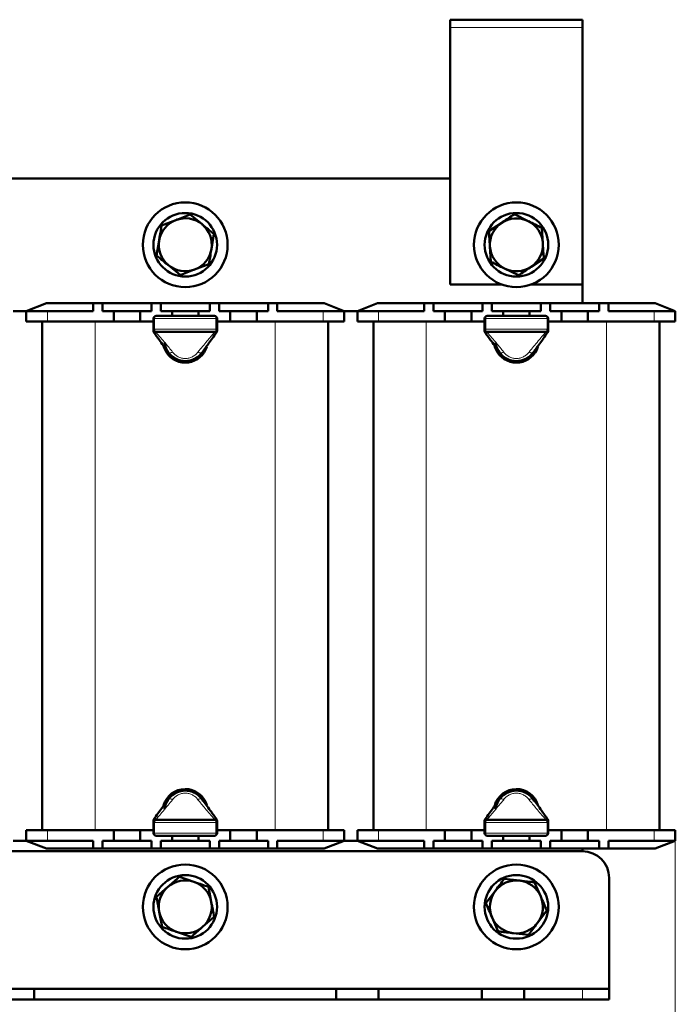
# Model space of a CAD drawing. Header units: millimetres. Extents: x 0 to 420, y 0 to 594.
# Tile 3 of 5: x 93 to 217, y 151 to 337. Entities that reach past the tile are written whole.
import ezdxf

# ---------------------------------------------------------------- set-up
doc = ezdxf.new("R2010")
doc.units = ezdxf.units.MM
doc.styles.add('SLDTEXTSTYLE0', font='TXT', dxfattribs={"width": 0.7, "bigfont": 'bigfont'})
doc.styles.add('SLDTEXTSTYLE1', font='TXT', dxfattribs={"width": 0.7})
doc.dimstyles.new('SLDDIMSTYLE0', dxfattribs={"dimtxt": 5, "dimasz": 5, "dimexe": 0, "dimexo": 0.0625, "dimgap": 1.25, "dimtad": 2, "dimdec": 1, "dimrnd": 1e-09, "dimzin": 12, "dimdsep": 46, "dimtxsty": 'SLDTEXTSTYLE1', "dimsah": 1, "dimcen": 0.09, "dimadec": 0, "dimazin": 3, "dimtfac": 1, "dimtdec": 3, "dimtofl": 0, "dimtmove": 0, "dimatfit": 3, "dimfxl": 1, "dimfrac": 2, "dimtolj": 1, "dimtzin": 12, "dimarcsym": 0})

# ---------------------------------------------------------------- blocks, each defined once
blk = doc.blocks.new('_D')
at = {"color": 7, "linetype": 'Continuous', "lineweight": 0}
for p, q in [((31.93, 181.78), (31.93, 116.79)), ((216.93, 181.78), (216.93, 116.79)), ((31.93, 117.79), (216.93, 117.79))]:
    blk.add_line(p, q, dxfattribs=at)
at = {"color": 7, "linetype": 'Continuous', "lineweight": 18}
for points in [[(31.93, 117.79), (36.93, 117.02), (36.93, 118.56)], [(216.93, 117.79), (211.93, 118.56), (211.93, 117.02)]]:
    blk.add_solid(points, dxfattribs=at)
at = {"color": 7, "linetype": 'Continuous', "lineweight": 18, "insert": (122.47, 124.24), "char_height": 5, "attachment_point": 1, "style": 'SLDTEXTSTYLE0'}
blk.add_mtext('Ш', dxfattribs=at)

msp = doc.modelspace()

# ---------------------------------------------------------------- linework, layer by layer
at = {"color": 7, "linetype": 'Continuous', "lineweight": 50}
for p, q in [((174.43, 336.79), (174.43, 335.29)), ((199.43, 336.79), (174.43, 336.79)), ((199.43, 336.79), (199.43, 335.29)), ((174.43, 335.29), (174.43, 286.79)), ((199.43, 286.79), (199.43, 335.29)), ((174.43, 306.79), (74.43, 306.79)), ((125.36, 299.99), (127.6, 298.16)), ((186.56, 300.05), (189.15, 298.77)), ((119.96, 297.95), (122.66, 298.97)), ((181.75, 296.85), (184.16, 298.45)), ((191.73, 297.49), (191.92, 294.61)), ((129.83, 296.33), (129.36, 293.48)), ((119.03, 292.25), (119.49, 295.1)), ((182.12, 291.09), (181.94, 293.97)), ((123.49, 288.59), (121.26, 290.42)), ((128.89, 290.63), (126.19, 289.61)), ((192.1, 291.73), (189.7, 290.13)), ((187.3, 288.53), (184.71, 289.81)), ((174.43, 286.79), (184.14, 286.79)), ((189.71, 286.79), (199.43, 286.79)), ((199.43, 283.29), (199.43, 286.79)), ((98.23, 283.29), (94.43, 281.79)), ((98.23, 283.29), (107.05, 283.29)), ((107.05, 283.29), (107.05, 281.79)), ((107.05, 283.29), (108.8, 283.29)), ((108.8, 283.29), (108.8, 281.79)), ((108.8, 283.29), (118.05, 283.29)), ((118.05, 283.29), (118.05, 281.79)), ((118.05, 283.29), (119.8, 283.29)), ((119.8, 283.29), (119.8, 281.79)), ((119.8, 283.29), (129.05, 283.29)), ((129.05, 283.29), (129.05, 281.79)), ((129.05, 283.29), (130.8, 283.29)), ((130.8, 283.29), (130.8, 281.79)), ((130.8, 283.29), (140.05, 283.29)), ((140.05, 283.29), (140.05, 281.79)), ((140.05, 283.29), (141.8, 283.29)), ((141.8, 283.29), (141.8, 281.79)), ((141.8, 283.29), (150.63, 283.29)), ((154.43, 281.79), (150.63, 283.29)), ((160.73, 283.29), (156.93, 281.79)), ((160.73, 283.29), (169.55, 283.29)), ((169.55, 283.29), (169.55, 281.79)), ((169.55, 283.29), (171.3, 283.29)), ((171.3, 283.29), (171.3, 281.79)), ((171.3, 283.29), (180.55, 283.29)), ((180.55, 283.29), (180.55, 281.79)), ((180.55, 283.29), (182.3, 283.29)), ((182.3, 283.29), (182.3, 281.79)), ((182.3, 283.29), (191.55, 283.29)), ((191.55, 283.29), (191.55, 281.79)), ((191.55, 283.29), (193.3, 283.29)), ((193.3, 283.29), (193.3, 281.79)), ((193.3, 283.29), (202.55, 283.29)), ((202.55, 283.29), (202.55, 281.79)), ((202.55, 283.29), (204.3, 283.29)), ((204.3, 283.29), (204.3, 281.79)), ((204.3, 283.29), (213.13, 283.29)), ((216.93, 281.79), (213.13, 283.29)), ((91.93, 281.79), (94.43, 281.79)), ((94.43, 279.79), (94.43, 281.79)), ((94.43, 281.79), (98.43, 281.79)), ((98.43, 281.79), (107.05, 281.79)), ((108.8, 281.79), (110.93, 281.79)), ((110.93, 281.79), (110.93, 279.79)), ((110.93, 281.79), (113.43, 281.79)), ((113.43, 281.79), (115.93, 281.79)), ((115.93, 281.79), (115.93, 279.79)), ((115.93, 281.79), (118.05, 281.79)), ((118.93, 280.85), (129.93, 280.85)), ((119.8, 281.79), (121.93, 281.79)), ((121.93, 281.79), (121.93, 280.85)), ((121.93, 281.79), (124.43, 281.79)), ((124.43, 281.79), (126.93, 281.79)), ((126.93, 281.79), (129.05, 281.79)), ((126.93, 281.79), (126.93, 280.85)), ((130.8, 281.79), (132.93, 281.79)), ((132.93, 281.79), (132.93, 279.79)), ((132.93, 281.79), (135.43, 281.79)), ((135.43, 281.79), (137.93, 281.79)), ((137.93, 281.79), (137.93, 279.79)), ((137.93, 281.79), (140.05, 281.79)), ((141.8, 281.79), (150.43, 281.79)), ((150.43, 281.79), (154.43, 281.79)), ((154.43, 281.79), (156.93, 281.79)), ((154.43, 281.79), (154.43, 279.79)), ((156.93, 279.79), (156.93, 281.79)), ((156.93, 281.79), (160.93, 281.79)), ((160.93, 281.79), (169.55, 281.79)), ((171.3, 281.79), (173.43, 281.79)), ((173.43, 281.79), (173.43, 279.79)), ((173.43, 281.79), (175.93, 281.79)), ((175.93, 281.79), (178.43, 281.79)), ((178.43, 281.79), (180.55, 281.79)), ((178.43, 281.79), (178.43, 279.79)), ((181.43, 280.85), (192.43, 280.85)), ((182.3, 281.79), (184.43, 281.79)), ((184.43, 281.79), (184.43, 280.85)), ((184.43, 281.79), (186.93, 281.79)), ((186.93, 281.79), (189.43, 281.79)), ((189.43, 281.79), (189.43, 280.85)), ((189.43, 281.79), (191.55, 281.79)), ((193.3, 281.79), (195.43, 281.79)), ((195.43, 281.79), (195.43, 279.79)), ((195.43, 281.79), (197.93, 281.79)), ((197.93, 281.79), (200.43, 281.79)), ((200.43, 281.79), (200.43, 279.79)), ((200.43, 281.79), (202.55, 281.79)), ((204.3, 281.79), (212.93, 281.79)), ((212.93, 281.79), (216.93, 281.79)), ((216.93, 281.79), (216.93, 279.79)), ((98.43, 279.79), (94.43, 279.79)), ((97.43, 183.79), (97.43, 279.79)), ((98.43, 279.79), (110.93, 279.79)), ((110.93, 279.79), (115.93, 279.79)), ((115.93, 279.79), (118.43, 279.79)), ((118.43, 278.35), (118.43, 280.35)), ((130.43, 280.35), (130.43, 278.35)), ((130.43, 279.79), (132.93, 279.79)), ((132.93, 279.79), (137.93, 279.79)), ((137.93, 279.79), (150.43, 279.79)), ((154.43, 279.79), (150.43, 279.79)), ((151.43, 279.79), (151.43, 183.79)), ((160.93, 279.79), (156.93, 279.79)), ((159.93, 183.79), (159.93, 279.79)), ((160.93, 279.79), (173.43, 279.79)), ((173.43, 279.79), (178.43, 279.79)), ((178.43, 279.79), (180.93, 279.79)), ((180.93, 278.35), (180.93, 280.35)), ((192.93, 280.35), (192.93, 278.35)), ((192.93, 279.79), (195.43, 279.79)), ((195.43, 279.79), (200.43, 279.79)), ((200.43, 279.79), (212.93, 279.79)), ((216.93, 279.79), (212.93, 279.79)), ((213.93, 279.79), (213.93, 183.79)), ((118.43, 278.01), (118.43, 278.35)), ((129.93, 277.85), (118.93, 277.85)), ((130.43, 278.35), (130.43, 278.01)), ((180.93, 278.01), (180.93, 278.35)), ((192.43, 277.85), (181.43, 277.85)), ((192.93, 278.35), (192.93, 278.01)), ((118.43, 185.23), (118.43, 185.57)), ((118.43, 183.23), (118.43, 185.23)), ((118.93, 185.73), (129.93, 185.73)), ((130.43, 185.57), (130.43, 185.23)), ((130.43, 185.23), (130.43, 183.23)), ((180.93, 185.23), (180.93, 185.57)), ((180.93, 183.23), (180.93, 185.23)), ((181.43, 185.73), (192.43, 185.73)), ((192.93, 185.57), (192.93, 185.23)), ((192.93, 185.23), (192.93, 183.23)), ((94.43, 181.79), (94.43, 183.79)), ((94.43, 183.79), (98.43, 183.79)), ((110.93, 183.79), (98.43, 183.79)), ((110.93, 183.79), (115.93, 183.79)), ((110.93, 181.79), (110.93, 183.79)), ((115.93, 181.79), (115.93, 183.79)), ((118.43, 183.79), (115.93, 183.79)), ((129.93, 182.73), (118.93, 182.73)), ((121.93, 181.79), (121.93, 182.73)), ((126.93, 181.79), (126.93, 182.73)), ((132.93, 183.79), (130.43, 183.79)), ((132.93, 183.79), (137.93, 183.79)), ((132.93, 181.79), (132.93, 183.79)), ((137.93, 181.79), (137.93, 183.79)), ((150.43, 183.79), (137.93, 183.79)), ((150.43, 183.79), (154.43, 183.79)), ((154.43, 183.79), (154.43, 181.79)), ((156.93, 181.79), (156.93, 183.79)), ((156.93, 183.79), (160.93, 183.79)), ((173.43, 183.79), (160.93, 183.79)), ((173.43, 183.79), (178.43, 183.79)), ((173.43, 181.79), (173.43, 183.79)), ((178.43, 181.79), (178.43, 183.79)), ((180.93, 183.79), (178.43, 183.79)), ((192.43, 182.73), (181.43, 182.73)), ((184.43, 181.79), (184.43, 182.73)), ((189.43, 181.79), (189.43, 182.73)), ((195.43, 183.79), (192.93, 183.79)), ((195.43, 183.79), (200.43, 183.79)), ((195.43, 181.79), (195.43, 183.79)), ((200.43, 181.79), (200.43, 183.79)), ((212.93, 183.79), (200.43, 183.79)), ((212.93, 183.79), (216.93, 183.79)), ((216.93, 183.79), (216.93, 181.79)), ((91.93, 181.79), (94.43, 181.79)), ((98.43, 181.79), (94.43, 181.79)), ((94.43, 181.79), (98.23, 180.29)), ((107.05, 181.79), (98.43, 181.79)), ((107.05, 180.29), (107.05, 181.79)), ((110.93, 181.79), (108.8, 181.79)), ((108.8, 180.29), (108.8, 181.79)), ((113.43, 181.79), (110.93, 181.79)), ((115.93, 181.79), (113.43, 181.79)), ((118.05, 181.79), (115.93, 181.79)), ((118.05, 180.29), (118.05, 181.79)), ((119.8, 180.29), (119.8, 181.79)), ((121.93, 181.79), (119.8, 181.79)), ((124.43, 181.79), (121.93, 181.79)), ((126.93, 181.79), (124.43, 181.79)), ((129.05, 181.79), (126.93, 181.79)), ((129.05, 180.29), (129.05, 181.79)), ((130.8, 180.29), (130.8, 181.79)), ((132.93, 181.79), (130.8, 181.79)), ((135.43, 181.79), (132.93, 181.79)), ((137.93, 181.79), (135.43, 181.79)), ((140.05, 181.79), (137.93, 181.79)), ((140.05, 180.29), (140.05, 181.79)), ((141.8, 180.29), (141.8, 181.79)), ((150.43, 181.79), (141.8, 181.79)), ((154.43, 181.79), (150.43, 181.79)), ((150.63, 180.29), (154.43, 181.79)), ((154.43, 181.79), (156.93, 181.79)), ((160.93, 181.79), (156.93, 181.79)), ((156.93, 181.79), (160.73, 180.29)), ((169.55, 181.79), (160.93, 181.79)), ((169.55, 180.29), (169.55, 181.79)), ((173.43, 181.79), (171.3, 181.79)), ((171.3, 180.29), (171.3, 181.79)), ((175.93, 181.79), (173.43, 181.79)), ((178.43, 181.79), (175.93, 181.79)), ((180.55, 181.79), (178.43, 181.79)), ((180.55, 180.29), (180.55, 181.79)), ((182.3, 180.29), (182.3, 181.79)), ((184.43, 181.79), (182.3, 181.79)), ((186.93, 181.79), (184.43, 181.79)), ((189.43, 181.79), (186.93, 181.79)), ((191.55, 181.79), (189.43, 181.79)), ((191.55, 180.29), (191.55, 181.79)), ((193.3, 180.29), (193.3, 181.79)), ((195.43, 181.79), (193.3, 181.79)), ((197.93, 181.79), (195.43, 181.79)), ((200.43, 181.79), (197.93, 181.79)), ((202.55, 181.79), (200.43, 181.79)), ((202.55, 180.29), (202.55, 181.79)), ((204.3, 180.29), (204.3, 181.79)), ((212.93, 181.79), (204.3, 181.79)), ((216.93, 181.79), (212.93, 181.79)), ((213.13, 180.29), (216.93, 181.79)), ((49.43, 179.79), (199.43, 179.79)), ((107.05, 180.29), (98.23, 180.29)), ((108.8, 180.29), (107.05, 180.29)), ((118.05, 180.29), (108.8, 180.29)), ((119.8, 180.29), (118.05, 180.29)), ((129.05, 180.29), (119.8, 180.29)), ((130.8, 180.29), (129.05, 180.29)), ((140.05, 180.29), (130.8, 180.29)), ((141.8, 180.29), (140.05, 180.29)), ((150.63, 180.29), (141.8, 180.29)), ((169.55, 180.29), (160.73, 180.29)), ((171.3, 180.29), (169.55, 180.29)), ((180.55, 180.29), (171.3, 180.29)), ((182.3, 180.29), (180.55, 180.29)), ((191.55, 180.29), (182.3, 180.29)), ((193.3, 180.29), (191.55, 180.29)), ((202.55, 180.29), (193.3, 180.29)), ((199.43, 179.79), (199.43, 180.29)), ((204.3, 180.29), (202.55, 180.29)), ((213.13, 180.29), (204.3, 180.29)), ((123.34, 174.96), (126.07, 174.01)), ((204.43, 174.79), (204.43, 153.79)), ((118.97, 171.18), (121.16, 173.07)), ((128.79, 173.07), (129.34, 170.23)), ((184.64, 174.59), (187.51, 174.26)), ((190.38, 173.92), (191.52, 171.27)), ((181.19, 169.96), (182.92, 172.28)), ((120.06, 165.51), (119.52, 168.35)), ((129.88, 167.4), (127.7, 165.51)), ((183.48, 164.66), (182.34, 167.31)), ((192.66, 168.62), (190.94, 166.3)), ((125.52, 163.62), (122.79, 164.57)), ((189.21, 163.99), (186.35, 164.32)), ((95.93, 153.79), (87.93, 153.79)), ((95.93, 151.79), (95.93, 153.79)), ((152.93, 153.79), (95.93, 153.79)), ((152.93, 151.79), (152.93, 153.79)), ((160.93, 153.79), (152.93, 153.79)), ((160.93, 151.79), (160.93, 153.79)), ((180.43, 153.79), (160.93, 153.79)), ((180.43, 151.79), (180.43, 153.79)), ((188.43, 153.79), (180.43, 153.79)), ((188.43, 151.79), (188.43, 153.79)), ((199.43, 153.79), (188.43, 153.79)), ((199.43, 153.79), (204.43, 153.79)), ((204.43, 153.79), (204.43, 151.79)), ((95.93, 151.79), (87.93, 151.79)), ((152.93, 151.79), (95.93, 151.79)), ((160.93, 151.79), (152.93, 151.79)), ((180.43, 151.79), (160.93, 151.79)), ((188.43, 151.79), (180.43, 151.79)), ((199.43, 151.79), (188.43, 151.79)), ((204.43, 151.79), (199.43, 151.79))]:
    msp.add_line(p, q, dxfattribs=at)
at = {"color": 8, "linetype": 'Continuous', "lineweight": 18}
for p, q in [((199.43, 335.29), (174.43, 335.29)), ((98.43, 281.79), (98.43, 279.79)), ((150.43, 279.79), (150.43, 281.79)), ((160.93, 281.79), (160.93, 279.79)), ((212.93, 279.79), (212.93, 281.79)), ((107.43, 279.79), (107.43, 183.79)), ((118.43, 280.35), (118.64, 280.35)), ((118.64, 280.35), (118.64, 278.35)), ((130.22, 280.35), (118.64, 280.35)), ((130.22, 278.35), (130.22, 280.35)), ((130.22, 280.35), (130.43, 280.35)), ((141.43, 183.79), (141.43, 279.79)), ((169.93, 279.79), (169.93, 183.79)), ((180.93, 280.35), (181.14, 280.35)), ((181.14, 280.35), (181.14, 278.35)), ((192.72, 280.35), (181.14, 280.35)), ((192.72, 278.35), (192.72, 280.35)), ((192.72, 280.35), (192.93, 280.35)), ((203.93, 183.79), (203.93, 279.79)), ((118.43, 278.35), (118.64, 278.35)), ((118.64, 278.35), (130.22, 278.35)), ((118.93, 277.85), (118.93, 277.76)), ((129.93, 277.76), (129.93, 277.85)), ((130.22, 278.35), (130.43, 278.35)), ((180.93, 278.35), (181.14, 278.35)), ((181.14, 278.35), (192.72, 278.35)), ((181.43, 277.85), (181.43, 277.76)), ((192.43, 277.76), (192.43, 277.85)), ((192.72, 278.35), (192.93, 278.35)), ((118.64, 185.23), (118.43, 185.23)), ((130.22, 185.23), (118.64, 185.23)), ((118.64, 185.23), (118.64, 183.23)), ((118.93, 185.82), (118.93, 185.73)), ((129.93, 185.73), (129.93, 185.82)), ((130.22, 183.23), (130.22, 185.23)), ((130.43, 185.23), (130.22, 185.23)), ((181.14, 185.23), (180.93, 185.23)), ((192.72, 185.23), (181.14, 185.23)), ((181.14, 185.23), (181.14, 183.23)), ((181.43, 185.82), (181.43, 185.73)), ((192.43, 185.73), (192.43, 185.82)), ((192.72, 183.23), (192.72, 185.23)), ((192.93, 185.23), (192.72, 185.23)), ((98.43, 183.79), (98.43, 181.79)), ((118.64, 183.23), (118.43, 183.23)), ((118.64, 183.23), (130.22, 183.23)), ((130.43, 183.23), (130.22, 183.23)), ((150.43, 181.79), (150.43, 183.79)), ((160.93, 183.79), (160.93, 181.79)), ((181.14, 183.23), (180.93, 183.23)), ((181.14, 183.23), (192.72, 183.23)), ((192.93, 183.23), (192.72, 183.23)), ((212.93, 181.79), (212.93, 183.79)), ((199.43, 151.79), (199.43, 153.79))]:
    msp.add_line(p, q, dxfattribs=at)
at = {"color": 8, "linetype": 'Continuous', "lineweight": 18, "flags": 128}
for points in [[(118.93, 280.85), (118.87, 280.84), (118.82, 280.81), (118.77, 280.77), (118.72, 280.7), (118.69, 280.63), (118.66, 280.54), (118.64, 280.45), (118.64, 280.35)], [(130.22, 280.35), (130.21, 280.45), (130.2, 280.54), (130.17, 280.63), (130.13, 280.7), (130.09, 280.77), (130.04, 280.81), (129.98, 280.84), (129.93, 280.85)], [(181.43, 280.85), (181.37, 280.84), (181.32, 280.81), (181.27, 280.77), (181.22, 280.7), (181.19, 280.63), (181.16, 280.54), (181.14, 280.45), (181.14, 280.35)], [(192.72, 280.35), (192.71, 280.45), (192.7, 280.54), (192.67, 280.63), (192.63, 280.7), (192.59, 280.77), (192.54, 280.81), (192.48, 280.84), (192.43, 280.85)], [(118.64, 278.35), (118.64, 278.25), (118.66, 278.16), (118.69, 278.07), (118.72, 278), (118.77, 277.93), (118.82, 277.89), (118.87, 277.86), (118.93, 277.85)], [(129.93, 277.85), (129.98, 277.86), (130.04, 277.89), (130.09, 277.93), (130.13, 278), (130.17, 278.07), (130.2, 278.16), (130.21, 278.25), (130.22, 278.35)], [(181.14, 278.35), (181.14, 278.25), (181.16, 278.16), (181.19, 278.07), (181.22, 278), (181.27, 277.93), (181.32, 277.89), (181.37, 277.86), (181.43, 277.85)], [(192.43, 277.85), (192.48, 277.86), (192.54, 277.89), (192.59, 277.93), (192.63, 278), (192.67, 278.07), (192.7, 278.16), (192.71, 278.25), (192.72, 278.35)], [(118.93, 185.73), (118.87, 185.72), (118.82, 185.69), (118.77, 185.65), (118.72, 185.58), (118.69, 185.51), (118.66, 185.42), (118.64, 185.33), (118.64, 185.23)], [(130.22, 185.23), (130.21, 185.33), (130.2, 185.42), (130.17, 185.51), (130.13, 185.58), (130.09, 185.65), (130.04, 185.69), (129.98, 185.72), (129.93, 185.73)], [(181.43, 185.73), (181.37, 185.72), (181.32, 185.69), (181.27, 185.65), (181.22, 185.58), (181.19, 185.51), (181.16, 185.42), (181.14, 185.33), (181.14, 185.23)], [(192.72, 185.23), (192.71, 185.33), (192.7, 185.42), (192.67, 185.51), (192.63, 185.58), (192.59, 185.65), (192.54, 185.69), (192.48, 185.72), (192.43, 185.73)], [(118.64, 183.23), (118.64, 183.13), (118.66, 183.04), (118.69, 182.95), (118.72, 182.88), (118.77, 182.81), (118.82, 182.77), (118.87, 182.74), (118.93, 182.73)], [(129.93, 182.73), (129.98, 182.74), (130.04, 182.77), (130.09, 182.81), (130.13, 182.88), (130.17, 182.95), (130.2, 183.04), (130.21, 183.13), (130.22, 183.23)], [(181.14, 183.23), (181.14, 183.13), (181.16, 183.04), (181.19, 182.95), (181.22, 182.88), (181.27, 182.81), (181.32, 182.77), (181.37, 182.74), (181.43, 182.73)], [(192.43, 182.73), (192.48, 182.74), (192.54, 182.77), (192.59, 182.81), (192.63, 182.88), (192.67, 182.95), (192.7, 183.04), (192.71, 183.13), (192.72, 183.23)]]:
    msp.add_lwpolyline(points, dxfattribs=at)
at = {"color": 7, "linetype": 'Continuous', "lineweight": 50, "flags": 128}
for points in [[(120.33, 275.18), (120.37, 275.01), (120.87, 273.97)], [(182.83, 275.18), (182.87, 275.01), (183.37, 273.97)]]:
    msp.add_lwpolyline(points, dxfattribs=at)
at = {"color": 7, "linetype": 'Continuous', "lineweight": 50}
for centre, radius in [((124.43, 294.29), 8), ((186.93, 294.29), 8), ((124.43, 294.29), 6), ((186.93, 294.29), 6), ((124.43, 169.29), 8), ((186.93, 169.29), 8), ((124.43, 169.29), 6), ((186.93, 169.29), 6)]:
    msp.add_circle(centre, radius, dxfattribs=at)
for centre, radius, start, end in [((124.43, 294.29), 5, 110.6853, 170.6853), ((124.43, 294.29), 5, 50.6853, 110.6853), ((124.43, 294.29), 5, 350.6853, 50.6853), ((186.93, 294.29), 5, 123.6643, 183.6643), ((186.93, 294.29), 5, 63.6643, 123.6643), ((186.93, 294.29), 5, 3.6643, 63.6643), ((124.43, 294.29), 5, 170.6853, 230.6853), ((186.93, 294.29), 5, 183.6643, 243.6643), ((186.93, 294.29), 5, 303.6643, 3.6643), ((124.43, 294.29), 5, 290.6853, 350.6853), ((124.43, 294.29), 5, 230.6853, 290.6853), ((186.93, 294.29), 5, 243.6643, 303.6643), ((118.93, 280.35), 0.5, 90, 180), ((129.93, 280.35), 0.5, 0, 90), ((181.43, 280.35), 0.5, 90, 180), ((192.43, 280.35), 0.5, 0, 90), ((118.93, 278.35), 0.5, 180, 270), ((129.93, 278.35), 0.5, 270, 0), ((181.43, 278.35), 0.5, 180, 270), ((192.43, 278.35), 0.5, 270, 0), ((124.43, 276.29), 3.95, 186.7926, 323.2838), ((186.93, 276.29), 3.95, 186.7926, 323.2838), ((124.43, 276.29), 4.25, 213.1576, 342.9267), ((186.93, 276.29), 4.25, 213.1576, 342.9267), ((124.43, 187.29), 4.25, 16.6111, 164.2812), ((186.93, 187.29), 4.25, 16.6111, 164.2812), ((124.43, 187.29), 3.95, 31.2318, 173.4209), ((186.93, 187.29), 3.95, 31.2318, 173.4209), ((118.93, 185.23), 0.5, 90, 180), ((129.93, 185.23), 0.5, 0, 90), ((181.43, 185.23), 0.5, 90, 180), ((192.43, 185.23), 0.5, 0, 90), ((118.93, 183.23), 0.5, 180, 270), ((129.93, 183.23), 0.5, 270, 0), ((181.43, 183.23), 0.5, 180, 270), ((192.43, 183.23), 0.5, 270, 0), ((199.43, 174.79), 5, 0, 90), ((124.43, 169.29), 5, 130.8626, 190.8626), ((124.43, 169.29), 5, 70.8626, 130.8626), ((124.43, 169.29), 5, 10.8626, 70.8626), ((186.93, 169.29), 5, 83.3118, 143.3118), ((186.93, 169.29), 5, 23.3118, 83.3118), ((186.93, 169.29), 5, 143.3118, 203.3118), ((186.93, 169.29), 5, 323.3118, 23.3118), ((124.43, 169.29), 5, 310.8626, 10.8626), ((124.43, 169.29), 5, 190.8626, 250.8626), ((186.93, 169.29), 5, 203.3118, 263.3118), ((124.43, 169.29), 5, 250.8626, 310.8626), ((186.93, 169.29), 5, 263.3118, 323.3118)]:
    msp.add_arc(centre, radius, start, end, dxfattribs=at)
for points, knots in [([(122.66, 298.97), (122.73, 298.99), (123.64, 299.34), (124.53, 299.67), (125.36, 299.99)], [0, 0, 0, 0, 0.070201, 1, 1, 1, 1]), ([(184.16, 298.45), (184.21, 298.49), (185.02, 299.03), (185.82, 299.56), (186.56, 300.05)], [0, 0, 0, 0, 0.070201, 1, 1, 1, 1]), ([(119.49, 295.1), (119.5, 295.17), (119.66, 296.13), (119.82, 297.07), (119.96, 297.95)], [0, 0, 0, 0, 0.070201, 1, 1, 1, 1]), ([(127.6, 298.16), (127.61, 298.15), (128.36, 297.53), (129.1, 296.92), (129.83, 296.33)], [0, 0, 0, 0, 0.017203, 1, 1, 1, 1]), ([(189.15, 298.77), (189.16, 298.76), (190.03, 298.33), (190.89, 297.91), (191.73, 297.49)], [0, 0, 0, 0, 0.017203, 1, 1, 1, 1]), ([(181.94, 293.97), (181.93, 294.04), (181.87, 295.01), (181.81, 295.97), (181.75, 296.85)], [0, 0, 0, 0, 0.0702006, 1, 1, 1, 1]), ([(191.92, 294.61), (191.92, 294.54), (191.98, 293.57), (192.05, 292.62), (192.1, 291.73)], [0, 0, 0, 0, 0.070201, 1, 1, 1, 1]), ([(121.26, 290.42), (121.25, 290.43), (120.49, 291.05), (119.75, 291.66), (119.03, 292.25)], [0, 0, 0, 0, 0.017203, 1, 1, 1, 1]), ([(129.36, 293.48), (129.35, 293.41), (129.19, 292.45), (129.04, 291.51), (128.89, 290.63)], [0, 0, 0, 0, 0.070201, 1, 1, 1, 1]), ([(184.71, 289.81), (184.69, 289.82), (183.82, 290.25), (182.96, 290.67), (182.12, 291.09)], [0, 0, 0, 0, 0.017203, 1, 1, 1, 1]), ([(189.7, 290.13), (189.64, 290.09), (188.83, 289.55), (188.04, 289.02), (187.3, 288.53)], [0, 0, 0, 0, 0.070201, 1, 1, 1, 1]), ([(126.19, 289.61), (126.13, 289.59), (125.22, 289.24), (124.32, 288.91), (123.49, 288.59)], [0, 0, 0, 0, 0.070201, 1, 1, 1, 1]), ([(121.23, 273.98), (120.72, 274.68), (119.82, 275.93), (118.92, 277.17), (118.52, 277.72)], [0, 0, 0, 0, 0.559921, 1, 1, 1, 1]), ([(130.33, 277.72), (129.83, 277.03), (128.94, 275.79), (128.03, 274.53), (127.63, 273.98)], [0, 0, 0, 0, 0.5603, 1, 1, 1, 1]), ([(183.73, 273.98), (183.22, 274.68), (182.32, 275.93), (181.42, 277.17), (181.02, 277.72)], [0, 0, 0, 0, 0.559921, 1, 1, 1, 1]), ([(192.83, 277.72), (192.33, 277.03), (191.44, 275.79), (190.53, 274.53), (190.13, 273.98)], [0, 0, 0, 0, 0.5603, 1, 1, 1, 1]), ([(127.63, 273.98), (127.42, 273.73), (127.03, 273.26), (126.24, 272.74), (125.36, 272.41), (124.43, 272.3), (123.49, 272.41), (122.62, 272.74), (121.82, 273.26), (121.43, 273.73), (121.23, 273.98)], [0, 0, 0, 0, 0.132759, 0.254232, 0.378928, 0.5, 0.621066, 0.745768, 0.867238, 1, 1, 1, 1]), ([(190.13, 273.98), (189.92, 273.73), (189.53, 273.26), (188.74, 272.74), (187.86, 272.41), (186.93, 272.3), (185.99, 272.41), (185.12, 272.74), (184.32, 273.26), (183.93, 273.73), (183.73, 273.98)], [0, 0, 0, 0, 0.132759, 0.254232, 0.378928, 0.5, 0.621066, 0.745768, 0.867238, 1, 1, 1, 1]), ([(121.23, 189.6), (121.43, 189.85), (121.82, 190.32), (122.62, 190.84), (123.49, 191.17), (124.43, 191.28), (125.36, 191.17), (126.24, 190.84), (127.03, 190.32), (127.42, 189.85), (127.63, 189.6)], [0, 0, 0, 0, 0.132759, 0.254232, 0.378928, 0.5, 0.621066, 0.745768, 0.867238, 1, 1, 1, 1]), ([(183.73, 189.6), (183.93, 189.85), (184.32, 190.32), (185.12, 190.84), (185.99, 191.17), (186.93, 191.28), (187.86, 191.17), (188.74, 190.84), (189.53, 190.32), (189.92, 189.85), (190.13, 189.6)], [0, 0, 0, 0, 0.1327588, 0.2542321, 0.3789279, 0.5, 0.621066, 0.7457679, 0.8672376, 1, 1, 1, 1]), ([(118.52, 185.86), (119.02, 186.55), (119.92, 187.79), (120.83, 189.05), (121.23, 189.6)], [0, 0, 0, 0, 0.5603, 1, 1, 1, 1]), ([(127.63, 189.6), (128.14, 188.9), (129.04, 187.65), (129.94, 186.41), (130.33, 185.86)], [0, 0, 0, 0, 0.5599207, 1, 1, 1, 1]), ([(181.02, 185.86), (181.52, 186.55), (182.42, 187.79), (183.33, 189.05), (183.73, 189.6)], [0, 0, 0, 0, 0.5603, 1, 1, 1, 1]), ([(190.13, 189.6), (190.64, 188.9), (191.54, 187.65), (192.44, 186.41), (192.83, 185.86)], [0, 0, 0, 0, 0.559921, 1, 1, 1, 1]), ([(121.16, 173.07), (121.21, 173.12), (121.95, 173.75), (122.67, 174.38), (123.34, 174.96)], [0, 0, 0, 0, 0.070201, 1, 1, 1, 1]), ([(126.07, 174.01), (126.13, 173.99), (127.05, 173.67), (127.95, 173.36), (128.79, 173.07)], [0, 0, 0, 0, 0.070201, 1, 1, 1, 1]), ([(182.92, 172.28), (182.96, 172.33), (183.54, 173.11), (184.11, 173.88), (184.64, 174.59)], [0, 0, 0, 0, 0.070201, 1, 1, 1, 1]), ([(187.51, 174.26), (187.58, 174.25), (188.55, 174.13), (189.49, 174.02), (190.38, 173.92)], [0, 0, 0, 0, 0.070201, 1, 1, 1, 1]), ([(119.52, 168.35), (119.51, 168.36), (119.33, 169.32), (119.15, 170.26), (118.97, 171.18)], [0, 0, 0, 0, 0.017203, 1, 1, 1, 1]), ([(191.52, 171.27), (191.53, 171.25), (191.91, 170.36), (192.29, 169.48), (192.66, 168.62)], [0, 0, 0, 0, 0.017203, 1, 1, 1, 1]), ([(129.34, 170.23), (129.34, 170.22), (129.52, 169.26), (129.71, 168.32), (129.88, 167.4)], [0, 0, 0, 0, 0.017203, 1, 1, 1, 1]), ([(182.34, 167.31), (182.33, 167.33), (181.94, 168.22), (181.57, 169.1), (181.19, 169.96)], [0, 0, 0, 0, 0.017203, 1, 1, 1, 1]), ([(122.79, 164.57), (122.72, 164.59), (121.8, 164.91), (120.9, 165.22), (120.06, 165.51)], [0, 0, 0, 0, 0.070201, 1, 1, 1, 1]), ([(127.7, 165.51), (127.65, 165.46), (126.91, 164.83), (126.19, 164.2), (125.52, 163.62)], [0, 0, 0, 0, 0.070201, 1, 1, 1, 1]), ([(190.94, 166.3), (190.9, 166.25), (190.31, 165.47), (189.74, 164.7), (189.21, 163.99)], [0, 0, 0, 0, 0.070201, 1, 1, 1, 1]), ([(186.35, 164.32), (186.28, 164.33), (185.31, 164.45), (184.36, 164.56), (183.48, 164.66)], [0, 0, 0, 0, 0.0702006, 1, 1, 1, 1])]:
    msp.add_open_spline(points, degree=3, knots=knots, dxfattribs=at)
for points in [[(118.52, 277.72), (118.5, 277.76), (118.44, 277.85), (118.43, 277.96), (118.43, 278.01)], [(130.43, 278.01), (130.42, 277.96), (130.41, 277.85), (130.36, 277.76), (130.33, 277.72)], [(181.02, 277.72), (181, 277.76), (180.94, 277.85), (180.93, 277.96), (180.93, 278.01)], [(192.93, 278.01), (192.92, 277.96), (192.91, 277.85), (192.86, 277.76), (192.83, 277.72)], [(118.43, 185.57), (118.43, 185.62), (118.44, 185.73), (118.5, 185.82), (118.52, 185.86)], [(130.33, 185.86), (130.36, 185.82), (130.41, 185.73), (130.42, 185.62), (130.43, 185.57)], [(180.93, 185.57), (180.93, 185.62), (180.94, 185.73), (181, 185.82), (181.02, 185.86)], [(192.83, 185.86), (192.86, 185.82), (192.91, 185.73), (192.92, 185.62), (192.93, 185.57)]]:
    msp.add_open_spline(points, degree=3, dxfattribs=at)
at = {"color": 8, "linetype": 'Continuous', "lineweight": 18}
for points, knots in [([(118.93, 277.76), (118.88, 277.76), (118.76, 277.77), (118.63, 277.8), (118.54, 277.85), (118.48, 277.9), (118.44, 277.95), (118.43, 277.99), (118.43, 278.01)], [0, 0, 0, 0, 0.198606, 0.430992, 0.560466, 0.698463, 0.844977, 1, 1, 1, 1]), ([(118.93, 277.76), (118.88, 277.74), (118.79, 277.69), (118.67, 277.67), (118.58, 277.67), (118.54, 277.7), (118.52, 277.72)], [0, 0, 0, 0, 0.2494858, 0.4999879, 0.7505032, 1, 1, 1, 1]), ([(118.93, 277.76), (119.52, 277.07), (120.57, 275.85), (121.59, 274.6), (122.04, 274.05)], [0, 0, 0, 0, 0.560296, 1, 1, 1, 1]), ([(126.82, 274.05), (127.4, 274.74), (128.43, 275.98), (129.47, 277.22), (129.93, 277.76)], [0, 0, 0, 0, 0.559925, 1, 1, 1, 1]), ([(130.43, 278.01), (130.42, 277.99), (130.42, 277.95), (130.38, 277.9), (130.32, 277.85), (130.22, 277.8), (130.09, 277.77), (129.98, 277.76), (129.93, 277.76)], [0, 0, 0, 0, 0.155023, 0.301537, 0.439534, 0.569008, 0.801394, 1, 1, 1, 1]), ([(130.33, 277.72), (130.32, 277.7), (130.28, 277.67), (130.18, 277.67), (130.06, 277.69), (129.97, 277.74), (129.93, 277.76)], [0, 0, 0, 0, 0.249497, 0.500012, 0.750514, 1, 1, 1, 1]), ([(181.43, 277.76), (181.38, 277.76), (181.26, 277.77), (181.13, 277.8), (181.04, 277.85), (180.98, 277.9), (180.94, 277.95), (180.93, 277.99), (180.93, 278.01)], [0, 0, 0, 0, 0.198606, 0.430992, 0.560466, 0.698463, 0.844977, 1, 1, 1, 1]), ([(181.43, 277.76), (181.38, 277.74), (181.29, 277.69), (181.17, 277.67), (181.08, 277.67), (181.04, 277.7), (181.02, 277.72)], [0, 0, 0, 0, 0.249486, 0.499988, 0.750503, 1, 1, 1, 1]), ([(181.43, 277.76), (182.02, 277.07), (183.07, 275.85), (184.09, 274.6), (184.54, 274.05)], [0, 0, 0, 0, 0.5602963, 1, 1, 1, 1]), ([(189.32, 274.05), (189.9, 274.74), (190.93, 275.98), (191.97, 277.22), (192.43, 277.76)], [0, 0, 0, 0, 0.5599255, 1, 1, 1, 1]), ([(192.93, 278.01), (192.92, 277.99), (192.92, 277.95), (192.88, 277.9), (192.82, 277.85), (192.72, 277.8), (192.59, 277.77), (192.48, 277.76), (192.43, 277.76)], [0, 0, 0, 0, 0.155023, 0.301537, 0.439534, 0.569008, 0.801394, 1, 1, 1, 1]), ([(192.83, 277.72), (192.82, 277.7), (192.78, 277.67), (192.68, 277.67), (192.56, 277.69), (192.47, 277.74), (192.43, 277.76)], [0, 0, 0, 0, 0.249497, 0.500012, 0.750514, 1, 1, 1, 1]), ([(122.04, 274.05), (121.95, 274), (121.77, 273.92), (121.53, 273.87), (121.33, 273.88), (121.26, 273.95), (121.23, 273.98)], [0, 0, 0, 0, 0.243659, 0.5, 0.756341, 1, 1, 1, 1]), ([(122.04, 274.05), (122.18, 273.87), (122.47, 273.52), (123.06, 273.13), (123.72, 272.88), (124.43, 272.8), (125.13, 272.88), (125.79, 273.13), (126.38, 273.52), (126.67, 273.87), (126.82, 274.05)], [0, 0, 0, 0, 0.131011, 0.257382, 0.37982, 0.5, 0.62018, 0.742618, 0.868989, 1, 1, 1, 1]), ([(126.82, 274.05), (126.91, 274), (127.09, 273.92), (127.33, 273.87), (127.53, 273.88), (127.6, 273.95), (127.63, 273.98)], [0, 0, 0, 0, 0.2436588, 0.5, 0.7563412, 1, 1, 1, 1]), ([(184.54, 274.05), (184.45, 274), (184.27, 273.92), (184.03, 273.87), (183.83, 273.88), (183.76, 273.95), (183.73, 273.98)], [0, 0, 0, 0, 0.243659, 0.5, 0.756341, 1, 1, 1, 1]), ([(184.54, 274.05), (184.68, 273.87), (184.97, 273.52), (185.56, 273.13), (186.22, 272.88), (186.93, 272.8), (187.63, 272.88), (188.29, 273.13), (188.88, 273.52), (189.17, 273.87), (189.32, 274.05)], [0, 0, 0, 0, 0.131011, 0.257382, 0.37982, 0.5, 0.62018, 0.742618, 0.868989, 1, 1, 1, 1]), ([(189.32, 274.05), (189.41, 274), (189.59, 273.92), (189.83, 273.87), (190.03, 273.88), (190.1, 273.95), (190.13, 273.98)], [0, 0, 0, 0, 0.243659, 0.5, 0.756341, 1, 1, 1, 1]), ([(122.04, 189.53), (121.95, 189.58), (121.77, 189.66), (121.53, 189.71), (121.33, 189.7), (121.26, 189.63), (121.23, 189.6)], [0, 0, 0, 0, 0.243659, 0.5, 0.756341, 1, 1, 1, 1]), ([(126.82, 189.53), (126.67, 189.71), (126.38, 190.06), (125.79, 190.45), (125.13, 190.7), (124.43, 190.78), (123.72, 190.7), (123.06, 190.45), (122.47, 190.06), (122.18, 189.71), (122.04, 189.53)], [0, 0, 0, 0, 0.131011, 0.257382, 0.37982, 0.5, 0.62018, 0.742618, 0.868989, 1, 1, 1, 1]), ([(126.82, 189.53), (126.91, 189.58), (127.09, 189.66), (127.33, 189.71), (127.53, 189.7), (127.6, 189.63), (127.63, 189.6)], [0, 0, 0, 0, 0.243659, 0.5, 0.756341, 1, 1, 1, 1]), ([(184.54, 189.53), (184.45, 189.58), (184.27, 189.66), (184.03, 189.71), (183.83, 189.7), (183.76, 189.63), (183.73, 189.6)], [0, 0, 0, 0, 0.243659, 0.5, 0.756341, 1, 1, 1, 1]), ([(189.32, 189.53), (189.17, 189.71), (188.88, 190.06), (188.29, 190.45), (187.63, 190.7), (186.93, 190.78), (186.22, 190.7), (185.56, 190.45), (184.97, 190.06), (184.68, 189.71), (184.54, 189.53)], [0, 0, 0, 0, 0.131011, 0.257382, 0.37982, 0.5, 0.62018, 0.742618, 0.868989, 1, 1, 1, 1]), ([(189.32, 189.53), (189.41, 189.58), (189.59, 189.66), (189.83, 189.71), (190.03, 189.7), (190.1, 189.63), (190.13, 189.6)], [0, 0, 0, 0, 0.243659, 0.5, 0.756341, 1, 1, 1, 1]), ([(122.04, 189.53), (121.46, 188.84), (120.43, 187.6), (119.39, 186.36), (118.93, 185.82)], [0, 0, 0, 0, 0.559925, 1, 1, 1, 1]), ([(129.93, 185.82), (129.34, 186.51), (128.28, 187.73), (127.27, 188.98), (126.82, 189.53)], [0, 0, 0, 0, 0.560296, 1, 1, 1, 1]), ([(184.54, 189.53), (183.96, 188.84), (182.93, 187.6), (181.89, 186.36), (181.43, 185.82)], [0, 0, 0, 0, 0.559925, 1, 1, 1, 1]), ([(192.43, 185.82), (191.84, 186.51), (190.78, 187.73), (189.77, 188.98), (189.32, 189.53)], [0, 0, 0, 0, 0.560296, 1, 1, 1, 1]), ([(118.52, 185.86), (118.54, 185.88), (118.58, 185.91), (118.67, 185.92), (118.79, 185.89), (118.88, 185.84), (118.93, 185.82)], [0, 0, 0, 0, 0.249497, 0.500012, 0.750514, 1, 1, 1, 1]), ([(129.93, 185.82), (129.97, 185.84), (130.06, 185.89), (130.18, 185.92), (130.28, 185.91), (130.32, 185.88), (130.33, 185.86)], [0, 0, 0, 0, 0.249486, 0.499988, 0.750503, 1, 1, 1, 1]), ([(181.02, 185.86), (181.04, 185.88), (181.08, 185.91), (181.17, 185.92), (181.29, 185.89), (181.38, 185.84), (181.43, 185.82)], [0, 0, 0, 0, 0.249497, 0.500012, 0.750514, 1, 1, 1, 1]), ([(192.43, 185.82), (192.47, 185.84), (192.56, 185.89), (192.68, 185.92), (192.78, 185.91), (192.82, 185.88), (192.83, 185.86)], [0, 0, 0, 0, 0.249486, 0.499988, 0.750503, 1, 1, 1, 1]), ([(118.43, 185.57), (118.43, 185.59), (118.44, 185.63), (118.48, 185.68), (118.54, 185.73), (118.63, 185.78), (118.76, 185.81), (118.88, 185.82), (118.93, 185.82)], [0, 0, 0, 0, 0.155023, 0.301537, 0.439534, 0.569008, 0.801394, 1, 1, 1, 1]), ([(129.93, 185.82), (129.98, 185.82), (130.09, 185.81), (130.22, 185.78), (130.32, 185.73), (130.38, 185.68), (130.42, 185.63), (130.42, 185.59), (130.43, 185.57)], [0, 0, 0, 0, 0.198606, 0.430992, 0.560466, 0.698463, 0.844977, 1, 1, 1, 1]), ([(180.93, 185.57), (180.93, 185.59), (180.94, 185.63), (180.98, 185.68), (181.04, 185.73), (181.13, 185.78), (181.26, 185.81), (181.38, 185.82), (181.43, 185.82)], [0, 0, 0, 0, 0.155023, 0.301537, 0.439534, 0.569008, 0.801394, 1, 1, 1, 1]), ([(192.43, 185.82), (192.48, 185.82), (192.59, 185.81), (192.72, 185.78), (192.82, 185.73), (192.88, 185.68), (192.92, 185.63), (192.92, 185.59), (192.93, 185.57)], [0, 0, 0, 0, 0.198606, 0.430992, 0.560466, 0.698463, 0.844977, 1, 1, 1, 1])]:
    msp.add_open_spline(points, degree=3, knots=knots, dxfattribs=at)

# ---------------------------------------------------------------- dimensions: what is measured, and where the dimension line sits
at = {"color": 7, "linetype": 'Continuous', "lineweight": 18}
dim = msp.add_linear_dim(base=(216.93, 117.79), p1=(31.93, 181.79), p2=(216.93, 181.79), text='Ш', dimstyle='SLDDIMSTYLE0', dxfattribs=at)
dim.commit()
dim.dimension.update_dxf_attribs({"geometry": '_D', "text_midpoint": (124.43, 117.79), "dimtype": 160})

doc.saveas('drawing.dxf')
